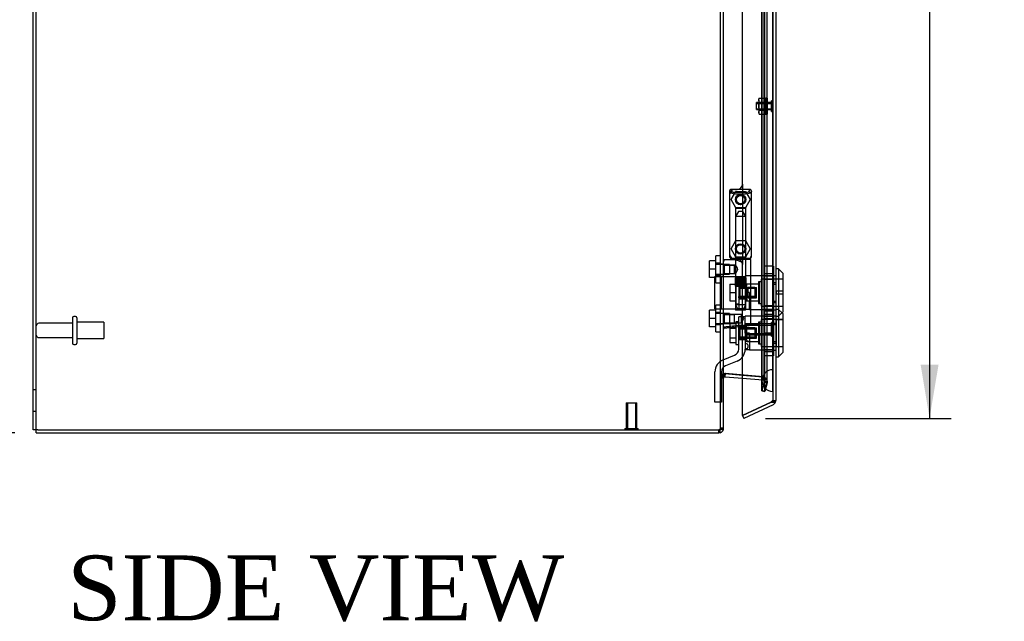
# Model space of a CAD drawing. Header units: inches. Extents: x 1 to 240, y -1 to 159.
# Tile 7 of 20: x 13 to 36, y 55 to 68. Entities that reach past the tile are written whole.
import ezdxf
from ezdxf.enums import TextEntityAlignment as Align
from ezdxf.lldxf.tags import DXFTag

# ---------------------------------------------------------------- set-up
doc = ezdxf.new("R2010")
doc.units = ezdxf.units.IN
doc.header["$MEASUREMENT"] = 0
for name, color, linetype in [('COM70220', 7, 'Continuous'), ('COM70701-2', 7, 'Continuous'), ('COM70703-6', 7, 'Continuous'), ('COM70704-2', 7, 'Continuous'), ('COM70705-9', 7, 'Continuous'), ('Default', 7, 'Continuous'), ('HNG86659-1', 7, 'Continuous'), ('HNG86659-2', 7, 'Continuous'), ('LOK10031', 7, 'Continuous'), ('LOK10031_CAM', 7, 'Continuous'), ('LOK10031_INSERT', 7, 'Continuous'), ('LOK10031_NUT', 7, 'Continuous'), ('LOK10031_SC', 7, 'Continuous'), ('NTS18118', 7, 'Continuous'), ('SCS86661', 7, 'Continuous'), ('STD26063', 7, 'Continuous'), ('STD26089', 7, 'Continuous'), ('STD26258', 7, 'Continuous'), ('WAM30017', 7, 'Continuous')]:
    doc.layers.add(name, color=color, linetype=linetype)
doc.styles.add('SEACAD_Times_New_Roman', font='times.ttf')
tags = doc.linetypes.add('HIDDEN2', pattern=[0.1875, 0.125, -0.0625]).pattern_tags.tags
tags[6:7] = [DXFTag(74, 4), DXFTag(75, 0), DXFTag(340, '0'), DXFTag(46, 0.0), DXFTag(50, 0.0), DXFTag(44, 0.0), DXFTag(45, 0.0)]
tags[4:5] = [DXFTag(74, 4), DXFTag(75, 0), DXFTag(340, '0'), DXFTag(46, 0.0), DXFTag(50, 0.0), DXFTag(44, 0.0), DXFTag(45, 0.0)]
doc.dimstyles.new('HAMMOND_(STH_-_240x160)', dxfattribs={"dimtxt": 1, "dimasz": 1.25, "dimexe": 0.5, "dimexo": 0.5, "dimgap": 0.25, "dimtad": 0, "dimtih": 1, "dimtoh": 1, "dimzin": 0, "dimdsep": 46, "dimtxsty": 'SEACAD_Times_New_Roman', "dimblk1": '_SE_FILLED', "dimblk2": '_SE_FILLED', "dimsah": 1, "dimcen": 0.5, "dimadec": 0, "dimazin": 0, "dimtfac": 0.8, "dimtofl": 0, "dimtmove": 0, "dimatfit": 3, "dimfxl": 1, "dimtolj": 1, "dimtzin": 0, "dimarcsym": 0})

# ---------------------------------------------------------------- blocks, each defined once
blk = doc.blocks.new('SE1')
at = {"layer": 'COM70220', "color": 7, "linetype": 'HIDDEN2'}
for p, q in [((30.04, 93.462), (30.04, 60.343)), ((30.286, 93.462), (30.286, 60.343)), ((30.288, 93.462), (30.288, 60.343)), ((30.289, 93.462), (30.289, 60.343)), ((30.04, 60.343), (30.04, 60.093)), ((30.286, 60.343), (30.286, 60.093)), ((30.288, 60.342), (30.286, 60.093)), ((30.288, 60.343), (30.288, 59.844)), ((30.289, 60.342), (30.288, 60.342)), ((30.289, 60.343), (30.289, 59.844)), ((30.286, 60.093), (30.288, 59.844)), ((30.288, 59.844), (30.289, 59.844))]:
    blk.add_line(p, q, dxfattribs=at)
blk.add_arc((30.29, 60.093), 0.25, 90, 270, dxfattribs=at)
at = {"layer": 'COM70701-2', "color": 7, "linetype": 'Continuous'}
for p, q in [((13.152, 58.952), (13.152, 102.249)), ((29.152, 58.988), (29.152, 94.769)), ((29.191, 60.254), (29.185, 60.253)), ((29.188, 60.253), (29.188, 60.253)), ((29.191, 60.254), (29.589, 60.219)), ((29.159, 60.211), (29.158, 60.205)), ((13.26, 58.952), (13.152, 58.952)), ((13.26, 58.952), (29.044, 58.952)), ((29.044, 58.952), (29.074, 58.955))]:
    blk.add_line(p, q, dxfattribs=at)
at = {"layer": 'COM70701-2', "color": 7, "linetype": 'HIDDEN2'}
for p, q in [((13.224, 58.952), (13.224, 102.249)), ((30.037, 59.857), (30.037, 93.942)), ((30.107, 59.857), (30.107, 93.942)), ((30.093, 60.071), (30.093, 93.728)), ((30.165, 60.071), (30.165, 93.737)), ((29.08, 62.806), (29.08, 76.527)), ((29.152, 62.793), (29.08, 62.793)), ((29.08, 62.553), (29.152, 62.553)), ((29.08, 61.664), (29.08, 62.54)), ((29.152, 61.651), (29.08, 61.651)), ((29.08, 61.411), (29.152, 61.411)), ((29.08, 58.988), (29.08, 61.398)), ((29.185, 60.253), (29.179, 60.253)), ((29.188, 60.253), (29.188, 60.253)), ((29.191, 60.254), (29.197, 60.254)), ((30.067, 60.178), (29.197, 60.254)), ((29.152, 60.147), (29.08, 60.147)), ((29.158, 60.205), (29.097, 60.205)), ((29.159, 60.211), (29.102, 60.211)), ((29.589, 60.219), (30.06, 60.178)), ((30.092, 60.061), (30.037, 59.857)), ((30.06, 60.178), (30.067, 60.178)), ((30.066, 60.174), (30.06, 60.178)), ((30.087, 60.131), (30.066, 60.174)), ((30.066, 60.174), (30.083, 60.174)), ((30.083, 60.174), (30.067, 60.178)), ((30.093, 60.071), (30.087, 60.131)), ((30.087, 60.131), (30.146, 60.131)), ((30.092, 60.061), (30.093, 60.071)), ((30.092, 60.061), (30.161, 60.061)), ((30.093, 60.071), (30.165, 60.071)), ((30.107, 59.857), (30.161, 60.061)), ((30.161, 60.061), (30.165, 60.071)), ((13.224, 59.88), (13.152, 59.88)), ((30.037, 59.857), (30.107, 59.857)), ((13.152, 59.38), (13.224, 59.38)), ((29.054, 58.955), (29.074, 58.955)), ((29.152, 58.988), (29.08, 58.988))]:
    blk.add_line(p, q, dxfattribs=at)
at = {"layer": 'COM70701-2', "color": 7, "linetype": 'Continuous'}
blk.add_arc((29.364, 60.111), 0.228, 141.7224, 153.9781, dxfattribs=at)
blk.add_open_spline([(29.074, 58.955), (29.085, 58.957), (29.096, 58.96), (29.115, 58.966), (29.123, 58.968), (29.137, 58.974), (29.143, 58.977), (29.15, 58.982), (29.152, 58.985), (29.152, 58.988)], degree=3, knots=[0, 0, 0, 0, 0.25, 0.25, 0.5, 0.5, 0.75, 0.75, 1, 1, 1, 1], dxfattribs=at)
at = {"layer": 'COM70703-6', "color": 7, "linetype": 'HIDDEN2'}
for p, q in [((29.18, 60.245), (29.179, 60.254)), ((29.185, 60.183), (29.179, 60.254)), ((29.179, 60.254), (29.197, 60.254)), ((29.197, 60.254), (29.197, 60.254)), ((29.197, 60.254), (30.067, 60.178)), ((29.152, 60.147), (29.08, 60.147)), ((29.097, 60.205), (29.102, 60.211)), ((29.152, 60.17), (29.097, 60.205)), ((29.158, 60.166), (29.097, 60.205)), ((29.152, 60.174), (29.102, 60.211)), ((29.159, 60.168), (29.102, 60.211)), ((29.589, 60.148), (30.06, 60.107)), ((30.092, 60.061), (30.037, 59.857)), ((30.06, 60.107), (30.067, 60.178)), ((30.06, 60.107), (30.066, 60.106)), ((30.066, 60.106), (30.083, 60.176)), ((30.066, 60.106), (30.087, 60.091)), ((30.067, 60.178), (30.083, 60.176)), ((30.087, 60.091), (30.146, 60.131)), ((30.087, 60.091), (30.146, 60.131)), ((30.087, 60.091), (30.088, 60.089)), ((30.088, 60.089), (30.15, 60.125)), ((30.088, 60.089), (30.093, 60.071)), ((30.093, 60.071), (30.092, 60.061)), ((30.092, 60.061), (30.161, 60.043)), ((30.093, 60.071), (30.165, 60.071)), ((30.161, 60.043), (30.107, 59.838)), ((30.146, 60.131), (30.15, 60.125)), ((30.15, 60.125), (30.165, 60.071)), ((30.165, 60.071), (30.161, 60.043)), ((30.037, 59.857), (30.107, 59.838)), ((29.152, 58.988), (29.08, 58.988))]:
    blk.add_line(p, q, dxfattribs=at)
at = {"layer": 'COM70703-6', "color": 7, "linetype": 'Continuous'}
for p, q in [((29.185, 60.183), (29.18, 60.245)), ((29.191, 60.183), (29.197, 60.254)), ((29.159, 60.168), (29.152, 60.174)), ((29.158, 60.166), (29.152, 60.17)), ((29.158, 60.166), (29.159, 60.168)), ((29.185, 60.183), (29.191, 60.183)), ((29.191, 60.183), (29.589, 60.148)), ((13.224, 58.88), (13.224, 58.952)), ((13.224, 58.88), (29.044, 58.88)), ((29.054, 58.953), (29.044, 58.952)), ((29.044, 58.88), (29.044, 58.952)), ((29.074, 58.884), (29.044, 58.88)), ((29.054, 58.953), (29.074, 58.884))]:
    blk.add_line(p, q, dxfattribs=at)
at = {"layer": 'COM70703-6', "color": 7, "linetype": 'HIDDEN2'}
for centre, radius, start, end in [((29.188, 60.147), 0.108, 94.6176, 143.1652), ((29.189, 60.147), 0.109, 147.3155, 179.9076), ((30.057, 60.071), 0.108, 34.21, 76.2157), ((29.044, 58.988), 0.036, 286.3111, 359.9999)]:
    blk.add_arc(centre, radius, start, end, dxfattribs=at)
at = {"layer": 'COM70703-6', "color": 7, "linetype": 'Continuous'}
for centre, radius, start, end in [((29.188, 60.147), 0.036, 94.6178, 143.165), ((29.044, 58.988), 0.108, 286.311, 360)]:
    blk.add_arc(centre, radius, start, end, dxfattribs=at)
at = {"layer": 'COM70704-2', "color": 7, "linetype": 'Continuous'}
blk.add_line((29.154, 60.169), (29.152, 60.147), dxfattribs=at)
at = {"layer": 'COM70704-2', "color": 7, "linetype": 'HIDDEN2'}
blk.add_line((29.159, 60.211), (29.154, 60.169), dxfattribs=at)
for centre, radius, start, end in [((29.199, 60.143), 0.119, 144.9386, 178.2266), ((30.048, 60.068), 0.118, 25.946, 32.7767)]:
    blk.add_arc(centre, radius, start, end, dxfattribs=at)
at = {"layer": 'COM70705-9', "color": 7, "linetype": 'HIDDEN2'}
for p, q in [((30.29, 94.175), (30.29, 59.63)), ((29.589, 64.646), (29.589, 62.784)), ((29.415, 64.521), (29.464, 64.521)), ((29.589, 61.349), (29.589, 62.784)), ((30.29, 62.527), (30.292, 62.527)), ((30.29, 62.33), (30.362, 62.33)), ((30.29, 61.933), (30.362, 61.933)), ((30.29, 61.736), (30.292, 61.736)), ((30.29, 61.59), (30.292, 61.59)), ((30.29, 61.393), (30.362, 61.393)), ((30.29, 60.996), (30.362, 60.996)), ((30.29, 60.799), (30.292, 60.799)), ((30.269, 59.597), (30.254, 59.59)), ((30.356, 59.597), (30.256, 59.597)), ((30.29, 59.63), (30.362, 59.63))]:
    blk.add_line(p, q, dxfattribs=at)
at = {"layer": 'COM70705-9', "color": 7, "linetype": 'Continuous'}
for p, q in [((30.362, 94.175), (30.362, 59.63)), ((29.589, 64.646), (29.589, 75.336)), ((29.29, 64.396), (29.29, 63.034)), ((29.589, 59.28), (29.589, 61.349)), ((30.254, 59.59), (29.589, 59.28)), ((29.589, 59.28), (30.254, 59.59)), ((30.254, 59.59), (30.356, 59.59)), ((30.357, 59.597), (30.356, 59.597)), ((30.356, 59.59), (30.356, 59.597)), ((30.3, 59.532), (29.62, 59.215)), ((29.589, 59.28), (29.62, 59.215))]:
    blk.add_line(p, q, dxfattribs=at)
at = {"layer": 'COM70705-9', "color": 7, "linetype": 'HIDDEN2'}
for centre in [(29.546, 64.287), (29.546, 63.145)]:
    blk.add_circle(centre, 0.12, dxfattribs=at)
at = {"layer": 'COM70705-9', "color": 7, "linetype": 'Continuous'}
for centre, radius, start, end in [((29.464, 64.646), 0.125, 272.1889, 0), ((29.415, 64.396), 0.125, 175.4638, 180), ((29.415, 63.034), 0.125, 180, 184.5362), ((30.254, 59.63), 0.108, 295, 342.4161), ((30.254, 59.63), 0.108, 342.4161, 0)]:
    blk.add_arc(centre, radius, start, end, dxfattribs=at)
at = {"layer": 'COM70705-9', "color": 7, "linetype": 'HIDDEN2'}
for centre, radius, start, end in [((29.415, 64.396), 0.125, 90, 175.4638), ((29.464, 64.646), 0.125, 270, 272.1889), ((29.415, 63.034), 0.125, 184.5362, 270), ((29.464, 62.784), 0.125, 0, 90), ((30.254, 59.63), 0.036, 295, 0)]:
    blk.add_arc(centre, radius, start, end, dxfattribs=at)
for centre, major_axis, ratio, start_param, end_param in [((30.254, 66.005), (0, -6.415), 0.005612, 0, 0.046772), ((30.254, 59.63), (-0.036, 0), 0.9073, 1.617568, 3.141593)]:
    blk.add_ellipse(centre, major_axis=major_axis, ratio=ratio, start_param=start_param, end_param=end_param, dxfattribs=at)
at = {"layer": 'COM70705-9', "color": 7, "linetype": 'Continuous'}
blk.add_ellipse((30.254, 59.63), major_axis=(-0.108, 0), ratio=0.9073, start_param=2.802142, end_param=3.141593, dxfattribs=at)
at = {"layer": 'HNG86659-1', "color": 7, "linetype": 'Continuous'}
for p, q in [((29.29, 64.483), (29.29, 62.968)), ((29.29, 64.482), (29.31, 64.433)), ((29.762, 64.522), (29.327, 64.522)), ((29.352, 64.464), (29.33, 64.522)), ((29.352, 64.466), (29.33, 64.521)), ((29.352, 64.464), (29.352, 64.466)), ((29.739, 64.464), (29.762, 64.522)), ((29.739, 64.464), (29.74, 64.466)), ((29.74, 64.466), (29.762, 64.521)), ((29.801, 64.482), (29.782, 64.433)), ((29.801, 62.968), (29.801, 64.483)), ((29.425, 62.889), (29.164, 62.889)), ((29.309, 62.964), (29.309, 62.929)), ((29.762, 62.909), (29.329, 62.909)), ((29.329, 62.909), (29.762, 62.909)), ((29.782, 62.929), (29.782, 62.963)), ((29.782, 61.408), (29.782, 62.889)), ((29.622, 61.354), (29.163, 61.296)), ((29.606, 61.351), (29.165, 61.296)), ((29.606, 61.351), (29.747, 61.369)), ((29.622, 61.354), (29.606, 61.351))]:
    blk.add_line(p, q, dxfattribs=at)
at = {"layer": 'HNG86659-1', "color": 7, "linetype": 'HIDDEN2'}
for p, q in [((29.426, 64.078), (29.426, 62.921)), ((29.437, 64.09), (29.654, 64.09)), ((29.666, 62.921), (29.666, 64.078)), ((29.173, 62.77), (29.152, 62.791)), ((29.173, 62.576), (29.173, 62.77)), ((29.406, 62.77), (29.173, 62.77)), ((29.173, 62.77), (29.406, 62.77)), ((29.33, 62.929), (29.343, 62.929)), ((29.343, 62.929), (29.749, 62.929)), ((29.426, 62.77), (29.406, 62.77)), ((29.406, 62.576), (29.406, 62.77)), ((29.426, 62.921), (29.414, 62.909)), ((29.414, 62.909), (29.426, 62.897)), ((29.426, 62.921), (29.666, 62.921)), ((29.666, 62.897), (29.426, 62.897)), ((29.426, 62.897), (29.426, 62.769)), ((29.678, 62.909), (29.666, 62.921)), ((29.666, 62.897), (29.678, 62.909)), ((29.666, 61.74), (29.666, 62.897)), ((29.749, 62.929), (29.762, 62.929)), ((29.152, 62.555), (29.173, 62.576)), ((29.173, 62.576), (29.406, 62.576)), ((29.173, 62.576), (29.406, 62.576)), ((29.406, 62.576), (29.426, 62.576)), ((29.426, 62.577), (29.426, 61.74)), ((29.173, 61.628), (29.152, 61.649)), ((29.173, 61.434), (29.173, 61.628)), ((29.406, 61.628), (29.173, 61.628)), ((29.173, 61.628), (29.406, 61.628)), ((29.565, 61.628), (29.406, 61.628)), ((29.406, 61.434), (29.406, 61.628)), ((29.654, 61.728), (29.437, 61.728)), ((29.565, 61.434), (29.565, 61.628)), ((29.621, 61.531), (29.565, 61.628)), ((29.152, 61.413), (29.173, 61.434)), ((29.173, 61.434), (29.406, 61.434)), ((29.173, 61.434), (29.406, 61.434)), ((29.406, 61.434), (29.565, 61.434)), ((29.565, 61.434), (29.621, 61.531))]:
    blk.add_line(p, q, dxfattribs=at)
for centre, radius in [((29.546, 64.287), 0.118), ((29.546, 64.287), 0.0968), ((29.546, 64.287), 0.0968), ((29.546, 63.145), 0.118), ((29.546, 63.145), 0.0968), ((29.546, 63.145), 0.0968)]:
    blk.add_circle(centre, radius, dxfattribs=at)
at = {"layer": 'HNG86659-1', "color": 7, "linetype": 'Continuous'}
for centre, radius, start, end in [((29.334, 64.483), 0.0432, 170.3107, 181.0665), ((29.329, 64.483), 0.0392, 106.467, 168.78), ((29.335, 64.428), 0.0255, 130.6693, 167.2932), ((29.329, 64.472), 0.0491, 88.6161, 102.0318), ((29.566, 65.249), 0.839, 252.8076, 268.6088), ((29.524, 65.256), 0.846, 271.4593, 287.1243), ((29.763, 64.472), 0.0491, 77.9682, 91.3839), ((29.762, 64.483), 0.0392, 11.22, 73.533), ((29.757, 64.428), 0.0255, 12.7068, 49.3307), ((29.758, 64.483), 0.0432, 358.9335, 9.6893), ((29.164, 62.877), 0.0118, 91.6274, 180), ((30.363, 63.51), 1.368, 208.4945, 208.8184), ((29.164, 62.877), 0.0118, 90.0008, 91.6266), ((29.329, 62.967), 0.039, 178.4395, 188.4336), ((29.33, 62.968), 0.0395, 190.0421, 238.9435), ((29.343, 62.962), 0.0339, 170.6189, 178.4811), ((29.329, 62.929), 0.0197, 180, 270), ((29.329, 62.889), 0.0197, 90, 180), ((29.762, 62.929), 0.0197, 270, 360), ((29.762, 62.889), 0.0197, 0, 90), ((29.748, 62.962), 0.0339, 1.4039, 9.3839), ((29.762, 62.968), 0.0395, 301.1698, 349.9579), ((29.762, 62.967), 0.039, 351.5664, 1.5605), ((29.743, 61.408), 0.0394, 277.125, 0.0158), ((29.164, 61.308), 0.0118, 180, 245.0772), ((29.815, 61.286), 0.656, 176.4098, 179.0269), ((29.164, 61.308), 0.0118, 245.0769, 265.6132), ((29.197, 61.312), 0.0401, 145.0143, 158.1633), ((29.164, 61.308), 0.0118, 265.5954, 277.125)]:
    blk.add_arc(centre, radius, start, end, dxfattribs=at)
at = {"layer": 'HNG86659-1', "color": 7, "linetype": 'HIDDEN2'}
for centre, radius, start, end in [((29.229, 63.787), 0.706, 84.0828, 84.9944), ((29.743, 64.582), 0.429, 188.1861, 189.6334), ((29.348, 64.582), 0.429, 350.3666, 351.8139), ((29.862, 63.787), 0.706, 95.0055, 95.9173), ((29.437, 64.078), 0.0118, 90, 180), ((29.654, 64.078), 0.0118, 0, 90), ((29.229, 63.67), 0.711, 274.9929, 275.9146), ((29.343, 62.962), 0.0339, 178.4811, 269.1433), ((29.33, 62.968), 0.0395, 238.9435, 269.2685), ((29.33, 62.97), 0.0417, 269.1335, 269.9996), ((29.748, 62.962), 0.0339, 270.8539, 1.4039), ((29.762, 62.968), 0.0395, 270.7316, 301.1698), ((29.762, 62.97), 0.0417, 270.0004, 270.8665), ((29.862, 63.67), 0.711, 264.0853, 265.0072), ((29.437, 61.74), 0.0118, 180, 270), ((29.654, 61.74), 0.0118, 270, 0)]:
    blk.add_arc(centre, radius, start, end, dxfattribs=at)
at = {"layer": 'HNG86659-1', "color": 7, "linetype": 'Continuous'}
for centre, major_axis, ratio, start_param, end_param in [((29.33, 64.51), (0, -0.0118), 0.049276, 3.017238, 3.218468), ((29.546, 64.474), (0.203, 0), 0.124034, 3.595546, 5.904577), ((29.762, 64.51), (0, -0.0118), 0.049276, 3.064718, 3.265947)]:
    blk.add_ellipse(centre, major_axis=major_axis, ratio=ratio, start_param=start_param, end_param=end_param, dxfattribs=at)
for points, knots in [([(29.318, 64.447), (29.32, 64.45), (29.323, 64.453), (29.328, 64.458), (29.332, 64.461), (29.337, 64.463), (29.339, 64.464), (29.343, 64.465), (29.345, 64.465), (29.348, 64.465), (29.349, 64.465), (29.351, 64.464), (29.352, 64.464), (29.352, 64.464)], [0, 0, 0, 0, 0.25, 0.25, 0.5, 0.5, 0.625, 0.625, 0.75, 0.75, 0.875, 0.875, 1, 1, 1, 1]), ([(29.773, 64.447), (29.771, 64.45), (29.769, 64.453), (29.763, 64.458), (29.76, 64.461), (29.754, 64.463), (29.752, 64.464), (29.749, 64.465), (29.747, 64.465), (29.744, 64.465), (29.742, 64.465), (29.74, 64.464), (29.74, 64.464), (29.739, 64.464)], [0, 0, 0, 0, 0.25, 0.25, 0.5, 0.5, 0.625, 0.625, 0.75, 0.75, 0.875, 0.875, 1, 1, 1, 1]), ([(29.152, 62.856), (29.152, 62.856), (29.153, 62.856), (29.156, 62.856), (29.158, 62.857), (29.161, 62.857)], [0, 0, 0, 0, 0.5, 0.5, 1, 1, 1, 1]), ([(29.163, 62.889), (29.163, 62.889), (29.163, 62.889), (29.163, 62.889), (29.163, 62.889), (29.163, 62.889), (29.162, 62.889), (29.162, 62.888), (29.162, 62.888), (29.161, 62.885), (29.161, 62.883), (29.161, 62.874), (29.161, 62.866), (29.161, 62.857)], [0, 0, 0, 0, 0.03125, 0.03125, 0.0625, 0.0625, 0.125, 0.125, 0.25, 0.25, 0.5, 0.5, 1, 1, 1, 1]), ([(29.425, 62.889), (29.435, 62.889), (29.446, 62.888), (29.468, 62.883), (29.479, 62.879), (29.501, 62.872), (29.513, 62.868), (29.529, 62.861), (29.535, 62.859), (29.546, 62.854), (29.552, 62.852), (29.557, 62.85)], [0, 0, 0, 0, 0.25, 0.25, 0.5, 0.5, 0.75, 0.75, 0.875, 0.875, 1, 1, 1, 1]), ([(29.164, 61.335), (29.19, 61.339), (29.216, 61.342), (29.242, 61.345), (29.347, 61.358), (29.452, 61.372), (29.557, 61.385)], [0, 0, 0, 0, 0.198595, 0.198595, 0.198595, 1, 1, 1, 1]), ([(29.557, 61.385), (29.558, 61.385), (29.558, 61.385), (29.56, 61.384), (29.56, 61.384), (29.562, 61.384), (29.563, 61.384), (29.566, 61.383), (29.568, 61.382), (29.575, 61.38), (29.579, 61.379), (29.592, 61.375), (29.6, 61.373), (29.609, 61.371)], [0, 0, 0, 0, 0.03125, 0.03125, 0.0625, 0.0625, 0.125, 0.125, 0.25, 0.25, 0.5, 0.5, 1, 1, 1, 1]), ([(29.609, 61.371), (29.621, 61.373), (29.633, 61.375), (29.656, 61.378), (29.667, 61.38), (29.699, 61.386), (29.718, 61.389), (29.741, 61.394), (29.748, 61.396), (29.76, 61.399), (29.765, 61.4), (29.774, 61.403), (29.777, 61.404), (29.78, 61.406), (29.781, 61.406), (29.782, 61.407), (29.782, 61.408), (29.782, 61.408)], [0, 0, 0, 0, 0.125, 0.125, 0.25, 0.25, 0.5, 0.5, 0.625, 0.625, 0.75, 0.75, 0.875, 0.875, 0.9375, 0.9375, 1, 1, 1, 1]), ([(29.152, 61.328), (29.152, 61.328), (29.153, 61.328), (29.156, 61.328), (29.158, 61.327), (29.16, 61.327)], [0, 0, 0, 0, 0.5, 0.5, 1, 1, 1, 1]), ([(29.609, 61.371), (29.609, 61.368), (29.609, 61.365), (29.609, 61.36), (29.609, 61.357), (29.61, 61.355), (29.61, 61.354), (29.611, 61.353), (29.611, 61.353), (29.614, 61.353), (29.615, 61.353), (29.619, 61.353), (29.621, 61.354), (29.622, 61.354)], [0, 0, 0, 0, 0.25, 0.25, 0.5, 0.5, 0.625, 0.625, 0.75, 0.75, 0.875, 0.875, 1, 1, 1, 1])]:
    blk.add_open_spline(points, degree=3, knots=knots, dxfattribs=at)
at = {"layer": 'HNG86659-1', "color": 7, "linetype": 'HIDDEN2'}
for points, knots in [([(29.475, 62.673), (29.475, 62.686), (29.47, 62.699), (29.46, 62.722), (29.453, 62.732), (29.436, 62.758), (29.426, 62.769), (29.426, 62.77), (29.426, 62.77), (29.426, 62.77)], [0, 0, 0, 0, 0.0625, 0.0625, 0.125, 0.125, 0.25, 0.25, 0.2503152, 0.2503152, 0.2503152, 0.2503152]), ([(29.426, 62.576), (29.426, 62.576), (29.436, 62.588), (29.453, 62.613), (29.46, 62.623), (29.47, 62.646), (29.475, 62.659), (29.475, 62.673)], [0.7505722, 0.7505722, 0.7505722, 0.7505722, 0.875, 0.875, 0.9375, 0.9375, 1, 1, 1, 1]), ([(29.475, 62.675), (29.475, 62.674), (29.475, 62.674), (29.475, 62.669), (29.474, 62.665), (29.474, 62.662)], [0.49628825, 0.49628825, 0.49628825, 0.49628825, 0.5, 0.5, 0.51768311, 0.51768311, 0.51768311, 0.51768311])]:
    blk.add_open_spline(points, degree=3, knots=knots, dxfattribs=at)
at = {"layer": 'HNG86659-2', "color": 7, "linetype": 'HIDDEN2'}
for p, q in [((29.496, 64.011), (29.428, 63.893)), ((29.664, 63.893), (29.428, 63.893)), ((29.428, 63.893), (29.428, 62.476)), ((29.595, 64.011), (29.496, 64.011)), ((29.664, 63.893), (29.595, 64.011)), ((29.664, 62.476), (29.664, 63.893)), ((29.423, 62.476), (29.424, 62.476)), ((29.423, 62.476), (29.423, 62.476)), ((29.423, 62.476), (29.423, 62.279)), ((29.423, 62.476), (29.423, 62.279)), ((29.424, 62.476), (29.435, 62.476)), ((29.424, 62.476), (29.424, 62.279)), ((29.427, 62.476), (29.427, 62.279)), ((29.428, 62.476), (29.428, 62.279)), ((29.431, 62.476), (29.431, 62.279)), ((29.433, 62.476), (29.433, 62.279)), ((29.435, 62.476), (29.443, 62.476)), ((29.435, 62.476), (29.435, 62.279)), ((29.443, 62.476), (29.467, 62.476)), ((29.443, 62.476), (29.443, 62.279)), ((29.443, 62.476), (29.443, 62.279)), ((29.449, 62.476), (29.449, 62.279)), ((29.458, 62.476), (29.458, 62.279)), ((29.46, 62.476), (29.46, 62.279)), ((29.467, 62.476), (29.476, 62.476)), ((29.467, 62.476), (29.467, 62.279)), ((29.476, 62.476), (29.48, 62.476)), ((29.476, 62.476), (29.476, 62.279)), ((29.48, 62.476), (29.513, 62.476)), ((29.48, 62.476), (29.48, 62.279)), ((29.489, 62.476), (29.489, 62.279)), ((29.498, 62.476), (29.498, 62.279)), ((29.503, 62.476), (29.503, 62.279)), ((29.513, 62.476), (29.521, 62.476)), ((29.513, 62.476), (29.513, 62.279)), ((29.521, 62.476), (29.528, 62.476)), ((29.521, 62.476), (29.521, 62.279)), ((29.528, 62.476), (29.564, 62.476)), ((29.528, 62.476), (29.528, 62.279)), ((29.538, 62.476), (29.538, 62.279)), ((29.546, 62.476), (29.546, 62.279)), ((29.554, 62.476), (29.554, 62.279)), ((29.564, 62.476), (29.57, 62.476)), ((29.564, 62.476), (29.564, 62.279)), ((29.57, 62.476), (29.578, 62.476)), ((29.57, 62.476), (29.57, 62.279)), ((29.578, 62.476), (29.611, 62.476)), ((29.578, 62.476), (29.578, 62.279)), ((29.589, 62.476), (29.589, 62.279)), ((29.594, 62.476), (29.594, 62.279)), ((29.603, 62.476), (29.603, 62.279)), ((29.611, 62.476), (29.615, 62.476)), ((29.611, 62.476), (29.611, 62.279)), ((29.615, 62.476), (29.624, 62.476)), ((29.615, 62.476), (29.615, 62.279)), ((29.624, 62.476), (29.648, 62.476)), ((29.624, 62.476), (29.624, 62.279)), ((29.632, 62.476), (29.632, 62.279)), ((29.634, 62.476), (29.634, 62.279)), ((29.642, 62.476), (29.642, 62.279)), ((29.648, 62.476), (29.656, 62.476)), ((29.648, 62.476), (29.648, 62.279)), ((29.648, 62.476), (29.648, 62.279)), ((29.656, 62.476), (29.667, 62.476)), ((29.656, 62.476), (29.656, 62.279)), ((29.658, 62.476), (29.658, 62.279)), ((29.66, 62.476), (29.66, 62.279)), ((29.663, 62.476), (29.663, 62.279)), ((29.665, 62.476), (29.665, 62.279)), ((29.667, 62.476), (29.669, 62.476)), ((29.667, 62.476), (29.667, 62.279)), ((29.669, 62.476), (29.669, 62.279)), ((29.669, 62.476), (29.669, 62.476)), ((29.669, 62.279), (29.669, 62.476)), ((29.423, 62.279), (29.423, 62.279)), ((29.423, 62.279), (29.424, 62.279)), ((29.424, 62.279), (29.435, 62.279)), ((29.428, 62.279), (29.428, 61.846)), ((29.435, 62.279), (29.443, 62.279)), ((29.443, 62.279), (29.467, 62.279)), ((29.467, 62.279), (29.476, 62.279)), ((29.476, 62.279), (29.48, 62.279)), ((29.48, 62.279), (29.513, 62.279)), ((29.513, 62.279), (29.521, 62.279)), ((29.521, 62.279), (29.528, 62.279)), ((29.528, 62.279), (29.564, 62.279)), ((29.564, 62.279), (29.57, 62.279)), ((29.57, 62.279), (29.578, 62.279)), ((29.578, 62.279), (29.611, 62.279)), ((29.611, 62.279), (29.615, 62.279)), ((29.615, 62.279), (29.624, 62.279)), ((29.624, 62.279), (29.648, 62.279)), ((29.648, 62.279), (29.656, 62.279)), ((29.656, 62.279), (29.667, 62.279)), ((29.664, 61.846), (29.664, 62.279)), ((29.667, 62.279), (29.669, 62.279)), ((29.669, 62.279), (29.669, 62.279)), ((29.664, 61.846), (29.428, 61.846)), ((29.428, 61.846), (29.496, 61.728)), ((29.595, 61.728), (29.664, 61.846))]:
    blk.add_line(p, q, dxfattribs=at)
at = {"layer": 'LOK10031', "color": 7, "linetype": 'HIDDEN2'}
for p, q in [((29.652, 62.524), (29.652, 61.739)), ((30.292, 62.524), (29.652, 62.524)), ((30.292, 62.527), (30.362, 62.527)), ((30.292, 62.363), (30.292, 62.527)), ((29.962, 62.325), (29.652, 62.325)), ((29.962, 62.382), (29.962, 61.882)), ((30.022, 62.382), (29.962, 62.382)), ((30.022, 62.447), (30.022, 61.817)), ((30.522, 62.447), (30.022, 62.447)), ((30.292, 62.363), (30.362, 62.363)), ((30.292, 61.901), (30.292, 62.363)), ((29.752, 62.132), (29.652, 62.132)), ((29.752, 62.132), (29.752, 61.938)), ((29.652, 61.938), (29.752, 61.938)), ((29.752, 61.739), (29.752, 61.938)), ((29.752, 61.938), (29.962, 61.938)), ((29.962, 61.882), (30.022, 61.882)), ((30.292, 61.901), (30.362, 61.901)), ((30.292, 61.736), (30.292, 61.901)), ((29.752, 61.739), (29.652, 61.739)), ((29.752, 61.739), (30.292, 61.739)), ((30.022, 61.817), (30.522, 61.817)), ((30.292, 61.736), (30.362, 61.736)), ((30.422, 61.582), (30.503, 61.663)), ((29.652, 61.194), (29.652, 61.587)), ((30.292, 61.587), (29.652, 61.587)), ((29.962, 61.388), (29.652, 61.388)), ((29.962, 61.444), (29.962, 60.944)), ((30.022, 61.444), (29.962, 61.444)), ((30.022, 61.509), (30.022, 60.879)), ((30.522, 61.509), (30.022, 61.509)), ((30.292, 61.59), (30.362, 61.59)), ((30.292, 61.425), (30.292, 61.59)), ((30.292, 61.425), (30.362, 61.425)), ((30.292, 60.963), (30.292, 61.425)), ((30.362, 61.582), (30.422, 61.582)), ((29.752, 61.194), (29.652, 61.194)), ((29.752, 61.194), (29.752, 60.802)), ((29.752, 61.001), (29.652, 61.001)), ((29.752, 61.001), (29.962, 61.001)), ((29.962, 60.944), (30.022, 60.944)), ((30.292, 60.963), (30.362, 60.963)), ((30.292, 60.799), (30.292, 60.963)), ((29.652, 60.821), (29.652, 60.802)), ((29.752, 60.802), (29.652, 60.802)), ((29.752, 60.802), (30.292, 60.802)), ((30.022, 60.879), (30.522, 60.879)), ((30.292, 60.799), (30.362, 60.799))]:
    blk.add_line(p, q, dxfattribs=at)
at = {"layer": 'LOK10031', "color": 7, "linetype": 'Continuous'}
for p, q in [((30.422, 62.682), (30.362, 62.682)), ((30.422, 62.682), (30.422, 61.744)), ((30.522, 62.582), (30.422, 62.682)), ((30.522, 62.582), (30.522, 61.682)), ((30.422, 61.744), (30.362, 61.744)), ((30.422, 61.744), (30.422, 60.644)), ((30.522, 61.644), (30.422, 61.744)), ((30.503, 61.663), (30.522, 61.682)), ((30.522, 61.644), (30.522, 60.744)), ((30.422, 60.644), (30.522, 60.744)), ((30.362, 60.644), (30.422, 60.644))]:
    blk.add_line(p, q, dxfattribs=at)
at = {"layer": 'LOK10031_CAM', "color": 7, "linetype": 'HIDDEN2'}
for p, q in [((28.952, 62.508), (29.14, 62.508)), ((28.952, 61.758), (28.952, 62.508)), ((29.102, 61.758), (29.102, 62.508)), ((29.14, 62.508), (29.408, 62.508)), ((29.408, 62.508), (29.502, 62.508)), ((29.502, 62.508), (29.652, 62.508)), ((29.502, 62.508), (29.502, 61.758)), ((29.652, 62.291), (29.502, 62.291)), ((29.682, 62.243), (29.652, 62.243)), ((29.712, 62.213), (29.712, 62.053)), ((29.652, 61.976), (29.502, 61.976)), ((29.682, 62.023), (29.652, 62.023)), ((28.952, 61.758), (29.14, 61.758)), ((29.14, 61.758), (29.408, 61.758)), ((29.408, 61.758), (29.502, 61.758)), ((29.652, 61.758), (29.502, 61.758)), ((29.502, 61.196), (29.502, 61.571)), ((29.652, 61.571), (29.502, 61.571)), ((29.652, 61.353), (29.502, 61.353)), ((29.502, 60.821), (29.502, 61.196)), ((29.652, 61.194), (29.652, 60.821)), ((29.652, 61.038), (29.502, 61.038)), ((29.682, 60.948), (29.652, 60.948)), ((29.682, 60.828), (29.652, 60.828)), ((29.712, 60.918), (29.712, 60.858)), ((29.14, 60.573), (29.408, 60.682)), ((29.464, 60.543), (29.196, 60.434)), ((28.952, 59.716), (28.952, 60.295)), ((29.102, 60.295), (29.102, 59.716)), ((28.952, 59.591), (28.952, 59.716)), ((29.102, 59.591), (28.952, 59.591)), ((29.102, 59.716), (29.102, 59.591))]:
    blk.add_line(p, q, dxfattribs=at)
for centre, radius, start, end in [((29.682, 62.213), 0.03, 0, 90), ((29.682, 62.053), 0.03, 270, 0), ((29.682, 60.918), 0.03, 0, 90), ((29.352, 60.821), 0.15, 292.0194, 0), ((29.352, 60.821), 0.3, 292.0194, 0), ((29.682, 60.858), 0.03, 270, 0), ((29.252, 60.295), 0.3, 112.0194, 180), ((29.252, 60.295), 0.15, 112.0194, 180)]:
    blk.add_arc(centre, radius, start, end, dxfattribs=at)
at = {"layer": 'LOK10031_INSERT', "color": 7, "linetype": 'HIDDEN2'}
for p, q in [((29.687, 62.288), (29.687, 62.325)), ((29.977, 62.325), (29.687, 62.325)), ((29.977, 62.382), (29.977, 61.882)), ((30.037, 62.382), (29.977, 62.382)), ((30.037, 62.444), (30.037, 61.819)), ((30.522, 62.444), (30.037, 62.444)), ((29.537, 62.288), (29.537, 62.246)), ((29.537, 62.288), (29.687, 62.288)), ((29.537, 62.25), (29.912, 62.25)), ((29.687, 62.246), (29.537, 62.246)), ((29.537, 62.017), (29.537, 62.246)), ((29.912, 62.23), (29.537, 62.23)), ((29.687, 62.017), (29.687, 62.246)), ((29.912, 62.23), (29.912, 62.25)), ((29.912, 62.033), (29.912, 62.23)), ((30.372, 62.172), (30.372, 62.092)), ((30.372, 62.172), (30.522, 62.172)), ((30.522, 62.092), (30.372, 62.092)), ((29.537, 62.033), (29.912, 62.033)), ((29.537, 62.017), (29.537, 61.976)), ((29.537, 62.017), (29.687, 62.017)), ((29.537, 62.014), (29.912, 62.014)), ((29.687, 61.976), (29.652, 61.976)), ((29.687, 61.976), (29.687, 61.938)), ((29.687, 61.938), (29.977, 61.938)), ((29.912, 62.014), (29.912, 62.033)), ((29.977, 61.882), (30.037, 61.882)), ((30.037, 61.819), (30.522, 61.819)), ((29.687, 61.35), (29.687, 61.388)), ((29.977, 61.388), (29.687, 61.388)), ((29.977, 61.444), (29.977, 60.944)), ((30.037, 61.444), (29.977, 61.444)), ((30.037, 61.507), (30.037, 60.882)), ((30.372, 61.507), (30.037, 61.507)), ((30.372, 61.504), (30.372, 61.507)), ((30.522, 61.504), (30.372, 61.504)), ((30.372, 61.504), (30.372, 60.884)), ((29.537, 61.35), (29.537, 61.309)), ((29.537, 61.35), (29.687, 61.35)), ((29.537, 61.312), (29.912, 61.312)), ((29.687, 61.309), (29.537, 61.309)), ((29.537, 61.08), (29.537, 61.309)), ((29.912, 61.293), (29.537, 61.293)), ((29.687, 61.08), (29.687, 61.309)), ((29.912, 61.293), (29.912, 61.312)), ((29.912, 61.096), (29.912, 61.293)), ((29.537, 61.096), (29.912, 61.096)), ((29.537, 61.08), (29.537, 61.038)), ((29.537, 61.08), (29.687, 61.08)), ((29.537, 61.076), (29.912, 61.076)), ((29.687, 61.038), (29.652, 61.038)), ((29.687, 61.038), (29.687, 61.001)), ((29.687, 61.001), (29.977, 61.001)), ((29.912, 61.076), (29.912, 61.096)), ((29.977, 60.944), (30.037, 60.944)), ((30.037, 60.882), (30.372, 60.882)), ((30.372, 60.884), (30.372, 60.882)), ((30.372, 60.884), (30.522, 60.884))]:
    blk.add_line(p, q, dxfattribs=at)
at = {"layer": 'LOK10031_NUT', "color": 7, "linetype": 'HIDDEN2'}
for p, q in [((30.09, 62.744), (30.09, 62.438)), ((30.305, 62.744), (30.09, 62.744)), ((30.305, 62.565), (30.09, 62.565)), ((30.305, 62.744), (30.305, 62.438)), ((30.305, 62.516), (30.09, 62.516)), ((30.09, 62.438), (30.09, 61.826)), ((30.305, 62.438), (30.09, 62.438)), ((30.305, 62.438), (30.305, 61.826)), ((30.09, 61.826), (30.09, 61.724)), ((30.305, 61.826), (30.09, 61.826)), ((30.09, 61.748), (30.305, 61.748)), ((30.09, 61.724), (30.09, 61.194)), ((30.305, 61.724), (30.09, 61.724)), ((30.305, 61.699), (30.09, 61.699)), ((30.305, 61.627), (30.09, 61.627)), ((30.305, 61.826), (30.305, 61.724)), ((30.305, 61.724), (30.305, 61.194)), ((30.305, 61.578), (30.09, 61.578)), ((30.305, 61.52), (30.09, 61.52)), ((30.09, 61.194), (30.09, 60.664)), ((30.305, 61.194), (30.09, 61.194)), ((30.305, 61.194), (30.305, 60.664)), ((30.09, 60.81), (30.305, 60.81)), ((30.305, 60.761), (30.09, 60.761)), ((30.305, 60.664), (30.09, 60.664))]:
    blk.add_line(p, q, dxfattribs=at)
at = {"layer": 'LOK10031_SC', "color": 7, "linetype": 'HIDDEN2'}
for p, q in [((29.295, 62.324), (29.432, 62.324)), ((29.295, 62.324), (29.295, 62.132)), ((29.432, 62.394), (29.432, 61.869)), ((29.502, 62.394), (29.432, 62.394)), ((29.295, 62.132), (29.432, 62.132)), ((29.295, 62.132), (29.295, 61.939)), ((29.877, 62.25), (29.502, 62.25)), ((29.502, 62.25), (29.502, 62.226)), ((29.877, 62.226), (29.502, 62.226)), ((29.877, 62.25), (29.877, 62.014)), ((29.295, 61.939), (29.432, 61.939)), ((29.432, 61.869), (29.502, 61.869)), ((29.502, 62.014), (29.502, 62.038)), ((29.877, 62.038), (29.502, 62.038)), ((29.502, 62.014), (29.877, 62.014)), ((29.295, 61.416), (29.432, 61.416)), ((29.295, 61.416), (29.295, 61.305)), ((29.432, 61.457), (29.432, 60.932)), ((29.502, 61.457), (29.432, 61.457)), ((29.295, 61.305), (29.432, 61.305)), ((29.295, 61.305), (29.295, 61.083)), ((29.877, 61.312), (29.502, 61.312)), ((29.502, 61.312), (29.502, 61.288)), ((29.877, 61.288), (29.502, 61.288)), ((29.877, 61.312), (29.877, 61.076)), ((29.295, 61.083), (29.432, 61.083)), ((29.295, 61.083), (29.295, 60.972)), ((29.295, 60.972), (29.432, 60.972)), ((29.432, 60.932), (29.502, 60.932)), ((29.502, 61.076), (29.502, 61.1)), ((29.877, 61.1), (29.502, 61.1)), ((29.502, 61.076), (29.877, 61.076))]:
    blk.add_line(p, q, dxfattribs=at)
at = {"layer": 'NTS18118', "color": 7, "linetype": 'HIDDEN2'}
for p, q in [((29.969, 66.593), (29.976, 66.639)), ((29.976, 66.639), (29.969, 66.615)), ((29.976, 66.639), (30.134, 66.639)), ((30.134, 66.547), (30.134, 66.639)), ((30.165, 66.639), (30.134, 66.639)), ((30.165, 66.639), (30.165, 66.271)), ((29.969, 66.593), (29.969, 66.615)), ((29.969, 66.593), (29.969, 66.455)), ((29.976, 66.547), (29.969, 66.593)), ((30.165, 66.537), (29.969, 66.537)), ((30.165, 66.52), (29.969, 66.52)), ((29.969, 66.455), (29.969, 66.317)), ((29.976, 66.363), (29.969, 66.455)), ((29.976, 66.547), (30.134, 66.547)), ((30.134, 66.363), (30.134, 66.547)), ((29.969, 66.39), (30.165, 66.39)), ((30.165, 66.373), (29.969, 66.373)), ((29.969, 66.317), (29.976, 66.363)), ((29.969, 66.317), (29.969, 66.296)), ((29.976, 66.271), (29.969, 66.317)), ((29.969, 66.296), (29.976, 66.271)), ((29.976, 66.363), (30.134, 66.363)), ((29.976, 66.271), (30.134, 66.271)), ((30.134, 66.271), (30.134, 66.363)), ((30.134, 66.271), (30.165, 66.271))]:
    blk.add_line(p, q, dxfattribs=at)
blk.add_open_spline([(29.969, 66.455), (29.969, 66.47), (29.97, 66.486), (29.972, 66.517), (29.974, 66.532), (29.976, 66.547)], degree=3, knots=[0, 0, 0, 0, 0.5, 0.5, 1, 1, 1, 1], dxfattribs=at)
at = {"layer": 'SCS86661', "color": 7, "linetype": 'HIDDEN2'}
for p, q in [((29.325, 64.287), (29.435, 64.478)), ((29.435, 64.478), (29.656, 64.478)), ((29.656, 64.478), (29.767, 64.287)), ((29.435, 64.095), (29.325, 64.287)), ((29.767, 64.287), (29.656, 64.095)), ((29.656, 64.095), (29.435, 64.095)), ((29.325, 63.145), (29.435, 63.337)), ((29.435, 63.337), (29.656, 63.337)), ((29.656, 63.337), (29.767, 63.145)), ((29.435, 62.954), (29.325, 63.145)), ((29.767, 63.145), (29.656, 62.954)), ((28.825, 62.673), (28.825, 62.865)), ((28.975, 62.865), (28.825, 62.865)), ((29.29, 62.786), (28.975, 62.786)), ((29.29, 62.786), (29.29, 62.56)), ((29.656, 62.954), (29.435, 62.954)), ((28.825, 62.482), (28.825, 62.673)), ((28.975, 62.673), (28.825, 62.673)), ((28.975, 62.56), (29.29, 62.56)), ((28.975, 62.482), (28.825, 62.482)), ((28.825, 61.531), (28.825, 61.723)), ((28.975, 61.723), (28.825, 61.723)), ((29.29, 61.644), (28.975, 61.644)), ((29.29, 61.644), (29.29, 61.418)), ((28.825, 61.34), (28.825, 61.531)), ((28.975, 61.531), (28.825, 61.531)), ((28.975, 61.418), (29.29, 61.418)), ((28.975, 61.34), (28.825, 61.34))]:
    blk.add_line(p, q, dxfattribs=at)
for centre in [(29.546, 64.287), (29.546, 63.145)]:
    blk.add_circle(centre, 0.113, dxfattribs=at)
at = {"layer": 'STD26063', "color": 7, "linetype": 'HIDDEN2'}
for p, q in [((29.915, 66.373), (29.915, 66.537)), ((30.259, 66.537), (29.915, 66.537)), ((29.915, 66.518), (30.259, 66.518)), ((30.259, 66.33), (30.259, 66.58)), ((30.29, 66.58), (30.259, 66.58)), ((29.915, 66.392), (30.259, 66.392)), ((29.915, 66.373), (30.259, 66.373)), ((30.259, 66.33), (30.29, 66.33))]:
    blk.add_line(p, q, dxfattribs=at)
at = {"layer": 'STD26089', "color": 7, "linetype": 'HIDDEN2'}
for p, q in [((14.061, 61.421), (13.284, 61.421)), ((14.061, 61.55), (14.061, 60.96)), ((14.131, 61.58), (14.091, 61.58)), ((14.161, 61.55), (14.161, 60.96)), ((14.786, 61.443), (14.161, 61.443)), ((14.786, 61.443), (14.786, 61.068)), ((13.284, 61.089), (14.061, 61.089)), ((14.091, 60.93), (14.131, 60.93)), ((14.161, 61.068), (14.786, 61.068))]:
    blk.add_line(p, q, dxfattribs=at)
for centre, radius, start, end in [((13.284, 61.361), 0.06, 90, 180), ((14.091, 61.55), 0.03, 90, 180), ((14.131, 61.55), 0.03, 0, 90), ((13.284, 61.149), 0.06, 180, 270), ((14.091, 60.96), 0.03, 180, 270), ((14.131, 60.96), 0.03, 270, 0)]:
    blk.add_arc(centre, radius, start, end, dxfattribs=at)
at = {"layer": 'STD26258', "color": 7, "linetype": 'HIDDEN2'}
for p, q in [((29.665, 61.155), (29.665, 61.405)), ((30.259, 61.405), (29.665, 61.405)), ((30.259, 61.124), (30.259, 61.436)), ((30.29, 61.436), (30.259, 61.436)), ((29.665, 61.375), (30.259, 61.375)), ((29.665, 61.186), (30.259, 61.186)), ((29.665, 61.155), (30.259, 61.155)), ((30.259, 61.124), (30.29, 61.124)), ((26.895, 59.577), (27.145, 59.577)), ((26.895, 59.577), (26.895, 58.983)), ((26.926, 59.577), (26.926, 58.983)), ((27.114, 59.577), (27.114, 58.983)), ((27.145, 58.983), (27.145, 59.577)), ((26.864, 58.983), (27.176, 58.983)), ((26.864, 58.983), (26.864, 58.952)), ((27.176, 58.952), (27.176, 58.983))]:
    blk.add_line(p, q, dxfattribs=at)
at = {"layer": 'WAM30017', "color": 7, "linetype": 'HIDDEN2'}
for p, q in [((28.975, 62.361), (28.975, 62.986)), ((29.08, 62.986), (28.975, 62.986)), ((29.08, 62.811), (28.975, 62.811)), ((29.08, 62.54), (29.08, 62.806)), ((28.975, 62.536), (29.08, 62.536)), ((28.975, 62.361), (29.08, 62.361)), ((28.975, 61.219), (28.975, 61.844)), ((29.08, 61.844), (28.975, 61.844)), ((29.08, 61.669), (28.975, 61.669)), ((29.08, 61.398), (29.08, 61.664)), ((28.975, 61.394), (29.08, 61.394)), ((28.975, 61.219), (29.08, 61.219))]:
    blk.add_line(p, q, dxfattribs=at)
blk = doc.blocks.new('DMBLK689')
at = {"layer": 'Default', "linetype": 'Continuous', "transparency": 16777216}
for points in [[(9.584, 101.086), (10.001, 101.086), (9.793, 102.336)], [(9.584, 60.13), (9.793, 58.88), (10.001, 60.13)]]:
    blk.add_hatch(color=7, dxfattribs=at).paths.add_polyline_path(points)
at = {"layer": 'Default', "color": 7, "linetype": 'Continuous', "transparency": 16777216}
for p, q in [((12.652, 102.336), (9.293, 102.336)), ((9.793, 102.336), (9.793, 81.458)), ((9.793, 80.108), (9.793, 58.88)), ((12.724, 58.88), (9.293, 58.88))]:
    blk.add_line(p, q, dxfattribs=at)
at = {"layer": 'Default', "color": 7, "linetype": 'Continuous', "transparency": 16777216, "style": 'SEACAD_Times_New_Roman'}
blk.add_text('43.46', height=1, dxfattribs=at).set_placement((8.087, 81.108), align=Align.TOP_LEFT)
blk = doc.blocks.new('_SE_FILLED')
at = {"color": 0}
blk.add_line((0, 0), (-1, 0), dxfattribs=at)
blk.add_solid([(0, 0), (-1, -0.1665), (-1, 0.1665), (0, 0)], dxfattribs=at)
blk = doc.blocks.new('DMBLK692')
at = {"layer": 'Default', "linetype": 'Continuous', "transparency": 16777216}
for points in [[(17.719, 98.731), (18.195, 99.905), (17.364, 98.949)], [(14.442, 97.087), (13.224, 96.738), (14.49, 96.673)]]:
    blk.add_hatch(color=7, dxfattribs=at).paths.add_polyline_path(points)
at = {"layer": 'Default', "color": 7, "linetype": 'Continuous', "transparency": 16777216}
for start, end in [(316.4943, 335), (270, 290.8449)]:
    blk.add_arc((13.224, 102.223), 5.485, start, end, dxfattribs=at)
at = {"layer": 'Default', "color": 7, "linetype": 'Continuous', "transparency": 16777216, "style": 'SEACAD_Times_New_Roman'}
blk.add_text('65°', height=1, dxfattribs=at).set_placement((15.117, 98.097), align=Align.TOP_LEFT)
blk = doc.blocks.new('DMBLK696')
at = {"layer": 'Default', "linetype": 'Continuous', "transparency": 16777216}
for points in [[(34.134, 93.34), (33.925, 94.59), (33.717, 93.34)], [(34.134, 60.465), (33.717, 60.465), (33.925, 59.215)]]:
    blk.add_hatch(color=7, dxfattribs=at).paths.add_polyline_path(points)
at = {"layer": 'Default', "color": 7, "linetype": 'Continuous', "transparency": 16777216}
for p, q in [((30.12, 94.59), (34.425, 94.59)), ((33.925, 94.59), (33.925, 77.752)), ((33.925, 74.902), (33.925, 59.215)), ((30.12, 59.215), (34.425, 59.215))]:
    blk.add_line(p, q, dxfattribs=at)
at = {"layer": 'Default', "color": 7, "linetype": 'Continuous', "transparency": 16777216, "style": 'SEACAD_Times_New_Roman'}
for s, p in [('35.37', (32.219, 77.402)), ('DOOR', (31.828, 75.902))]:
    blk.add_text(s, height=1, dxfattribs=at).set_placement(p, align=Align.TOP_LEFT)

msp = doc.modelspace()

# ---------------------------------------------------------------- block references
at = {"layer": 'Default'}
msp.add_blockref('SE1', (0, 0), dxfattribs=at)

# ---------------------------------------------------------------- texts
at = {"layer": 'Default', "color": 7, "linetype": 'Continuous', "style": 'SEACAD_Times_New_Roman'}
msp.add_text('SIDE VIEW', height=1.5, dxfattribs=at).set_placement((13.94, 56.038), align=Align.TOP_LEFT)

# ---------------------------------------------------------------- dimensions: what is measured, and where the dimension line sits
at = {"layer": 'Default', "color": 7, "linetype": 'Continuous'}
for base, p1, p2, angle, text, picture, middle in [((9.793, 102.336), (13.152, 102.336), (13.224, 58.88), 270.0949, '\\A1;<>', 'DMBLK689', (9.793, 80.608)), ((33.9254, 94.5896), (29.6199, 94.5896), (29.6199, 59.2147), 270, '\\A1;<>\\PDOOR', 'DMBLK696', (33.9254, 76.9022))]:
    dim = msp.add_linear_dim(base=base, p1=p1, p2=p2, angle=angle, text=text, dimstyle='HAMMOND_(STH_-_240x160)', dxfattribs=at)
    dim.commit()
    dim.dimension.update_dxf_attribs({"geometry": picture, "text_midpoint": middle, "dimtype": 161})
dim = msp.add_angular_dim_2l(base=(16.171, 97.597), line1=((13.224, 102.223), (29.044, 94.846)), line2=((13.224, 102.223), (13.224, 58.952)), text='\\A1;<>', dimstyle='HAMMOND_(STH_-_240x160)', dxfattribs=at)
dim.commit()
dim.dimension.update_dxf_attribs({"geometry": 'DMBLK692', "text_midpoint": (16.171, 97.597), "dimtype": 162})

doc.saveas('drawing.dxf')
